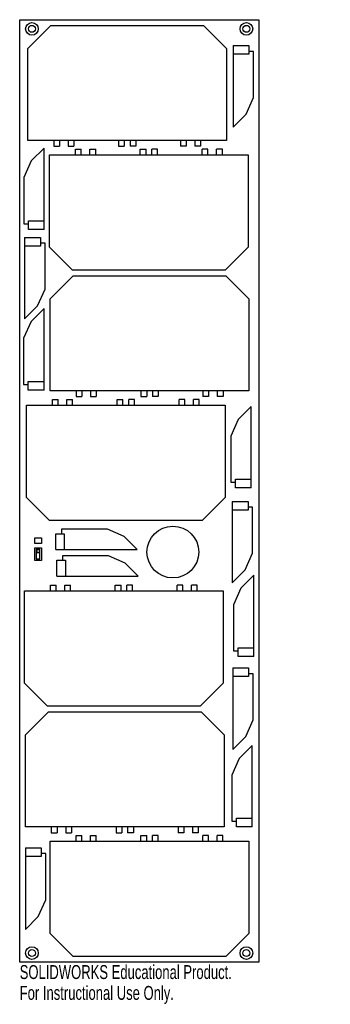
# Model space of a CAD drawing. Header units: inches. Extents: x 2.9 to 7.2, y -14.3 to -0.8.
import ezdxf

# ---------------------------------------------------------------- set-up
doc = ezdxf.new("R2010")
doc.units = ezdxf.units.IN
doc.header["$MEASUREMENT"] = 0
doc.styles.add('SLDTEXTSTYLE0', font='TXT', dxfattribs={"width": 0.7})

msp = doc.modelspace()

# ---------------------------------------------------------------- linework, layer by layer
at = {"color": 7, "linetype": 'Continuous', "lineweight": 25}
for p, q in [((2.916, -0.808), (6.184, -0.808)), ((2.916, -13.702), (2.916, -0.808)), ((6.184, -0.808), (6.184, -13.702)), ((3.027, -1.202), (3.342, -0.887)), ((3.342, -0.887), (5.429, -0.887)), ((5.429, -0.887), (5.744, -1.202)), ((3.027, -2.461), (3.027, -1.202)), ((5.744, -1.202), (5.744, -2.461)), ((5.834, -1.163), (5.834, -2.277)), ((5.834, -1.163), (6.05, -1.163)), ((6.05, -1.163), (6.05, -1.281)), ((6.05, -1.281), (5.834, -1.281)), ((6.113, -1.241), (6.05, -1.241)), ((6.113, -1.871), (6.113, -1.241)), ((6.011, -2.1), (6.113, -1.871)), ((5.834, -2.277), (6.011, -2.1)), ((5.744, -2.461), (3.027, -2.461)), ((3.381, -2.461), (3.381, -2.54)), ((3.381, -2.54), (3.46, -2.54)), ((3.46, -2.461), (3.46, -2.54)), ((3.578, -2.461), (3.578, -2.54)), ((3.578, -2.54), (3.657, -2.54)), ((3.657, -2.461), (3.657, -2.54)), ((4.267, -2.461), (4.267, -2.54)), ((4.267, -2.54), (4.346, -2.54)), ((4.346, -2.461), (4.346, -2.54)), ((4.425, -2.461), (4.425, -2.54)), ((4.503, -2.54), (4.425, -2.54)), ((4.503, -2.461), (4.503, -2.54)), ((5.114, -2.461), (5.114, -2.54)), ((5.192, -2.54), (5.114, -2.54)), ((5.192, -2.461), (5.192, -2.54)), ((5.31, -2.461), (5.31, -2.54)), ((5.389, -2.54), (5.31, -2.54)), ((5.389, -2.461), (5.389, -2.54)), ((3.252, -2.564), (3.075, -2.741)), ((3.252, -3.678), (3.252, -2.564)), ((3.325, -2.658), (6.041, -2.658)), ((3.325, -3.918), (3.325, -2.658)), ((3.679, -2.579), (3.758, -2.579)), ((3.679, -2.658), (3.679, -2.579)), ((3.758, -2.658), (3.758, -2.579)), ((3.876, -2.658), (3.876, -2.579)), ((3.876, -2.579), (3.955, -2.579)), ((3.955, -2.658), (3.955, -2.579)), ((4.565, -2.658), (4.565, -2.579)), ((4.565, -2.579), (4.644, -2.579)), ((4.644, -2.658), (4.644, -2.579)), ((4.723, -2.658), (4.723, -2.579)), ((4.801, -2.579), (4.723, -2.579)), ((4.801, -2.658), (4.801, -2.579)), ((5.49, -2.579), (5.411, -2.579)), ((5.411, -2.658), (5.411, -2.579)), ((5.49, -2.658), (5.49, -2.579)), ((5.608, -2.658), (5.608, -2.579)), ((5.687, -2.579), (5.608, -2.579)), ((5.687, -2.658), (5.687, -2.579)), ((6.041, -2.658), (6.041, -3.918)), ((3.075, -2.741), (2.973, -2.969)), ((2.973, -2.969), (2.973, -3.599)), ((2.973, -3.599), (3.036, -3.599)), ((3.036, -3.56), (3.252, -3.56)), ((3.036, -3.678), (3.036, -3.56)), ((3.252, -3.678), (3.036, -3.678)), ((2.983, -3.787), (2.983, -4.902)), ((2.983, -3.787), (3.199, -3.787)), ((3.199, -3.906), (2.983, -3.906)), ((3.199, -3.787), (3.199, -3.906)), ((3.262, -3.866), (3.199, -3.866)), ((3.262, -4.496), (3.262, -3.866)), ((3.64, -4.233), (3.325, -3.918)), ((6.041, -3.918), (5.726, -4.233)), ((5.726, -4.233), (3.64, -4.233)), ((3.333, -4.627), (3.648, -4.312)), ((3.648, -4.312), (5.735, -4.312)), ((5.735, -4.312), (6.05, -4.627)), ((3.16, -4.724), (3.262, -4.496)), ((3.333, -5.887), (3.333, -4.627)), ((6.05, -4.627), (6.05, -5.887)), ((2.983, -4.902), (3.16, -4.724)), ((3.25, -4.761), (3.073, -4.939)), ((3.25, -5.876), (3.25, -4.761)), ((3.073, -4.939), (2.97, -5.167)), ((2.97, -5.167), (2.97, -5.797)), ((3.033, -5.758), (3.25, -5.758)), ((3.033, -5.876), (3.033, -5.758)), ((2.97, -5.797), (3.033, -5.797)), ((3.25, -5.876), (3.033, -5.876)), ((6.05, -5.887), (3.333, -5.887)), ((3.688, -5.887), (3.688, -5.965)), ((3.767, -5.887), (3.767, -5.965)), ((3.885, -5.887), (3.885, -5.965)), ((3.963, -5.887), (3.963, -5.965)), ((4.574, -5.887), (4.574, -5.965)), ((4.652, -5.887), (4.652, -5.965)), ((4.731, -5.887), (4.731, -5.965)), ((4.81, -5.887), (4.81, -5.965)), ((5.42, -5.887), (5.42, -5.965)), ((5.499, -5.887), (5.499, -5.965)), ((5.617, -5.887), (5.617, -5.965)), ((5.696, -5.887), (5.696, -5.965)), ((3.364, -6.005), (3.442, -6.005)), ((3.364, -6.083), (3.364, -6.005)), ((3.442, -6.083), (3.442, -6.005)), ((3.56, -6.083), (3.56, -6.005)), ((3.56, -6.005), (3.639, -6.005)), ((3.639, -6.083), (3.639, -6.005)), ((3.688, -5.965), (3.767, -5.965)), ((3.885, -5.965), (3.963, -5.965)), ((4.249, -6.005), (4.328, -6.005)), ((4.249, -6.083), (4.249, -6.005)), ((4.328, -6.083), (4.328, -6.005)), ((4.407, -6.083), (4.407, -6.005)), ((4.486, -6.005), (4.407, -6.005)), ((4.486, -6.083), (4.486, -6.005)), ((4.574, -5.965), (4.652, -5.965)), ((4.81, -5.965), (4.731, -5.965)), ((5.096, -6.083), (5.096, -6.005)), ((5.175, -6.005), (5.096, -6.005)), ((5.175, -6.083), (5.175, -6.005)), ((5.371, -6.005), (5.293, -6.005)), ((5.293, -6.083), (5.293, -6.005)), ((5.371, -6.083), (5.371, -6.005)), ((5.499, -5.965), (5.42, -5.965)), ((5.696, -5.965), (5.617, -5.965)), ((3.009, -6.083), (5.726, -6.083)), ((3.009, -7.343), (3.009, -6.083)), ((5.726, -6.083), (5.726, -7.343)), ((6.081, -6.1), (5.904, -6.277)), ((6.081, -7.214), (6.081, -6.1)), ((5.904, -6.277), (5.802, -6.506)), ((5.802, -6.506), (5.802, -7.136)), ((5.802, -7.136), (5.865, -7.136)), ((5.865, -7.096), (6.081, -7.096)), ((5.865, -7.214), (5.865, -7.096)), ((6.081, -7.214), (5.865, -7.214)), ((3.324, -7.658), (3.009, -7.343)), ((5.726, -7.343), (5.411, -7.658)), ((5.821, -7.398), (5.821, -8.512)), ((5.821, -7.398), (6.038, -7.398)), ((6.038, -7.398), (6.038, -7.516)), ((6.038, -7.516), (5.821, -7.516)), ((6.101, -7.476), (6.038, -7.476)), ((6.101, -8.106), (6.101, -7.476)), ((5.411, -7.658), (3.324, -7.658)), ((3.486, -7.778), (3.486, -7.841)), ((4.116, -7.778), (3.486, -7.778)), ((4.345, -7.88), (4.116, -7.778)), ((3.122, -7.895), (3.213, -7.895)), ((3.122, -7.974), (3.122, -7.895)), ((3.213, -7.895), (3.213, -7.974)), ((3.408, -8.058), (3.408, -7.841)), ((3.408, -7.841), (3.526, -7.841)), ((3.526, -7.841), (3.526, -8.058)), ((4.522, -8.058), (4.345, -7.88)), ((3.213, -7.974), (3.122, -7.974)), ((3.122, -8.206), (3.122, -8.033)), ((3.122, -8.033), (3.213, -8.033)), ((3.193, -8.052), (3.142, -8.052)), ((3.142, -8.052), (3.142, -8.186)), ((3.187, -8.058), (3.148, -8.058)), ((3.148, -8.058), (3.148, -8.098)), ((3.187, -8.098), (3.187, -8.058)), ((3.193, -8.186), (3.193, -8.052)), ((3.213, -8.033), (3.213, -8.206)), ((3.408, -8.058), (4.522, -8.058)), ((3.213, -8.206), (3.122, -8.206)), ((3.142, -8.186), (3.193, -8.186)), ((3.148, -8.098), (3.187, -8.098)), ((3.423, -8.421), (3.423, -8.204)), ((3.423, -8.204), (3.541, -8.204)), ((4.132, -8.141), (3.502, -8.141)), ((3.502, -8.141), (3.502, -8.204)), ((3.541, -8.204), (3.541, -8.421)), ((4.36, -8.243), (4.132, -8.141)), ((5.998, -8.335), (6.101, -8.106)), ((4.537, -8.421), (4.36, -8.243)), ((5.821, -8.512), (5.998, -8.335)), ((3.423, -8.421), (4.537, -8.421)), ((6.117, -8.405), (5.94, -8.583)), ((6.117, -9.52), (6.117, -8.405)), ((3.336, -8.544), (3.415, -8.544)), ((3.336, -8.623), (3.336, -8.544)), ((3.415, -8.623), (3.415, -8.544)), ((3.533, -8.544), (3.612, -8.544)), ((3.533, -8.623), (3.533, -8.544)), ((3.612, -8.623), (3.612, -8.544)), ((4.222, -8.623), (4.222, -8.544)), ((4.222, -8.544), (4.301, -8.544)), ((4.301, -8.623), (4.301, -8.544)), ((4.38, -8.623), (4.38, -8.544)), ((4.458, -8.544), (4.38, -8.544)), ((4.458, -8.623), (4.458, -8.544)), ((5.069, -8.623), (5.069, -8.544)), ((5.147, -8.544), (5.069, -8.544)), ((5.147, -8.623), (5.147, -8.544)), ((5.265, -8.623), (5.265, -8.544)), ((5.344, -8.544), (5.265, -8.544)), ((5.344, -8.623), (5.344, -8.544)), ((5.94, -8.583), (5.838, -8.811)), ((2.982, -8.623), (5.698, -8.623)), ((2.982, -9.883), (2.982, -8.623)), ((5.698, -8.623), (5.698, -9.883)), ((5.838, -8.811), (5.838, -9.441)), ((5.901, -9.401), (6.117, -9.401)), ((5.901, -9.52), (5.901, -9.401)), ((5.838, -9.441), (5.901, -9.441)), ((6.117, -9.52), (5.901, -9.52)), ((5.828, -9.676), (5.828, -10.79)), ((5.828, -9.676), (6.045, -9.676)), ((6.045, -9.676), (6.045, -9.794)), ((6.045, -9.794), (5.828, -9.794)), ((6.108, -9.755), (6.045, -9.755)), ((6.108, -10.385), (6.108, -9.755)), ((3.297, -10.198), (2.982, -9.883)), ((5.698, -9.883), (5.384, -10.198)), ((5.384, -10.198), (3.297, -10.198)), ((2.994, -10.591), (3.309, -10.276)), ((3.309, -10.276), (5.396, -10.276)), ((5.396, -10.276), (5.71, -10.591)), ((6.006, -10.613), (6.108, -10.385)), ((2.994, -11.851), (2.994, -10.591)), ((5.71, -10.591), (5.71, -11.851)), ((5.828, -10.79), (6.006, -10.613)), ((6.095, -10.737), (5.918, -10.914)), ((6.095, -11.851), (6.095, -10.737)), ((5.918, -10.914), (5.816, -11.142)), ((5.816, -11.142), (5.816, -11.772)), ((5.71, -11.851), (2.994, -11.851)), ((3.348, -11.851), (3.348, -11.93)), ((3.427, -11.851), (3.427, -11.93)), ((3.545, -11.851), (3.545, -11.93)), ((3.624, -11.851), (3.624, -11.93)), ((4.234, -11.851), (4.234, -11.93)), ((4.313, -11.851), (4.313, -11.93)), ((4.392, -11.851), (4.392, -11.93)), ((4.47, -11.851), (4.47, -11.93)), ((5.081, -11.851), (5.081, -11.93)), ((5.159, -11.851), (5.159, -11.93)), ((5.277, -11.851), (5.277, -11.93)), ((5.356, -11.851), (5.356, -11.93)), ((5.816, -11.772), (5.879, -11.772)), ((5.879, -11.851), (5.879, -11.733)), ((5.879, -11.733), (6.095, -11.733)), ((6.095, -11.851), (5.879, -11.851)), ((3.348, -11.93), (3.427, -11.93)), ((3.545, -11.93), (3.624, -11.93)), ((3.688, -12.048), (3.688, -11.969)), ((3.688, -11.969), (3.766, -11.969)), ((3.766, -12.048), (3.766, -11.969)), ((3.884, -12.048), (3.884, -11.969)), ((3.884, -11.969), (3.963, -11.969)), ((3.963, -12.048), (3.963, -11.969)), ((4.234, -11.93), (4.313, -11.93)), ((4.47, -11.93), (4.392, -11.93)), ((4.573, -12.048), (4.573, -11.969)), ((4.573, -11.969), (4.652, -11.969)), ((4.652, -12.048), (4.652, -11.969)), ((4.731, -12.048), (4.731, -11.969)), ((4.81, -11.969), (4.731, -11.969)), ((4.81, -12.048), (4.81, -11.969)), ((5.159, -11.93), (5.081, -11.93)), ((5.356, -11.93), (5.277, -11.93)), ((5.42, -12.048), (5.42, -11.969)), ((5.499, -11.969), (5.42, -11.969)), ((5.499, -12.048), (5.499, -11.969)), ((5.617, -12.048), (5.617, -11.969)), ((5.695, -11.969), (5.617, -11.969)), ((5.695, -12.048), (5.695, -11.969)), ((3.333, -12.048), (6.05, -12.048)), ((3.333, -13.308), (3.333, -12.048)), ((6.05, -12.048), (6.05, -13.308)), ((2.993, -12.138), (2.993, -13.253)), ((2.993, -12.138), (3.21, -12.138)), ((3.21, -12.257), (2.993, -12.257)), ((3.21, -12.138), (3.21, -12.257)), ((3.273, -12.217), (3.21, -12.217)), ((3.273, -12.847), (3.273, -12.217)), ((3.17, -13.075), (3.273, -12.847)), ((2.993, -13.253), (3.17, -13.075)), ((3.648, -13.623), (3.333, -13.308)), ((6.05, -13.308), (5.735, -13.623)), ((6.184, -13.702), (2.916, -13.702)), ((5.735, -13.623), (3.648, -13.623))]:
    msp.add_line(p, q, dxfattribs=at)
for centre, radius in [((3.083, -0.933), 0.0866), ((3.083, -0.933), 0.0472), ((6.016, -0.933), 0.0866), ((6.016, -0.933), 0.0472), ((5.01, -8.091), 0.354), ((3.083, -13.577), 0.0866), ((3.083, -13.577), 0.0472), ((6.016, -13.577), 0.0866), ((6.016, -13.577), 0.0472)]:
    msp.add_circle(centre, radius, dxfattribs=at)

# ---------------------------------------------------------------- texts
at = {"color": 7, "linetype": 'Continuous', "char_height": 0.1903, "attachment_point": 1, "style": 'SLDTEXTSTYLE0'}
for s, insert in [('SOLIDWORKS Educational Product.', (2.916, -13.742)), ('For Instructional Use Only.', (2.916, -14.027))]:
    msp.add_mtext(s, dxfattribs=dict(at, insert=insert))

doc.saveas('drawing.dxf')
